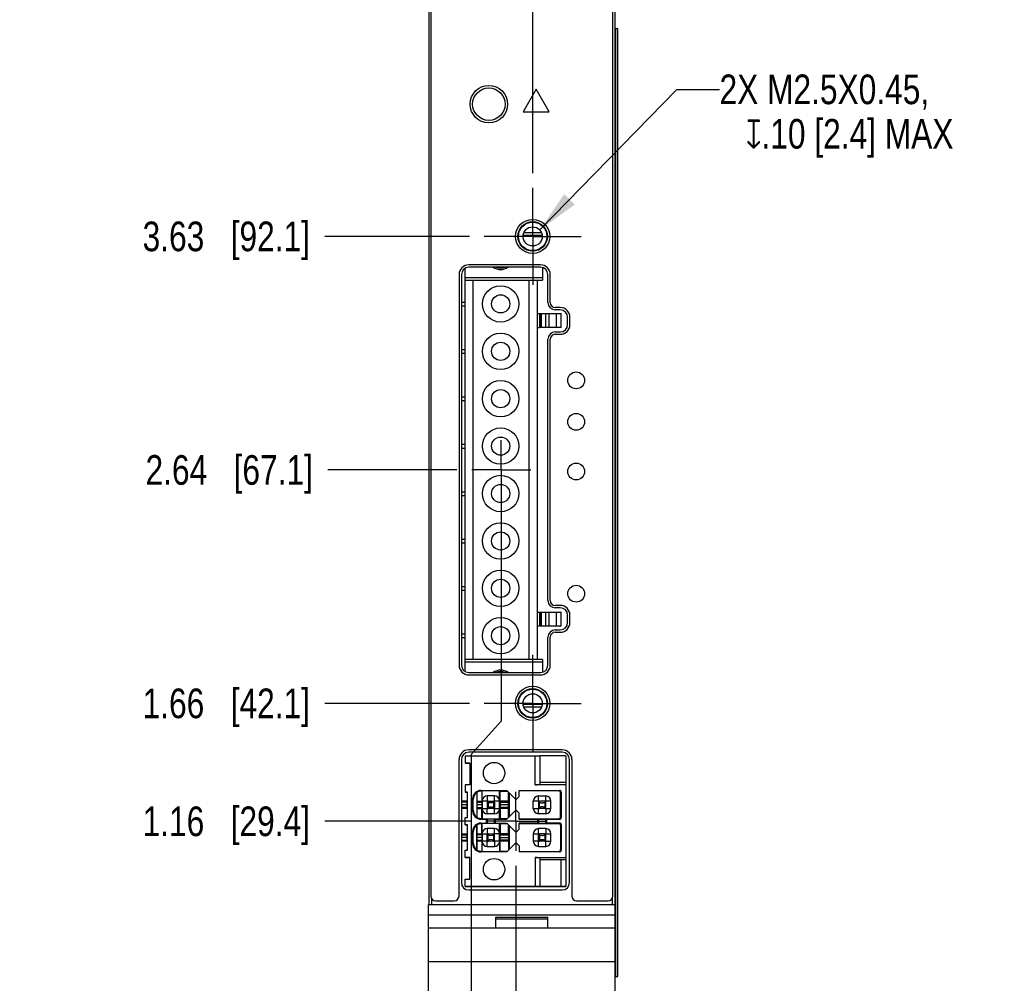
# Model space of a CAD drawing. Header units: inches. Extents: x 0.2 to 16.8, y 0.2 to 10.8.
# Tile 3 of 13: x 3.4 to 7.5, y 4.3 to 8.4. Entities that reach past the tile are written whole.
import ezdxf

# ---------------------------------------------------------------- set-up
doc = ezdxf.new("R2010")
doc.units = ezdxf.units.IN
doc.header["$LTSCALE"] = 0.935
doc.header["$MEASUREMENT"] = 0
doc.linetypes.add('CENTER', pattern=[0.6, 0.375, -0.075, 0.075, -0.075])
doc.layers.get('0').update_dxf_attribs({"linetype": 'CONTINUOUS'})
for name, color, linetype in [('02___PRT_ALL_AXES', 7, 'CONTINUOUS'), ('DEFAULT_1', 7, 'CENTER'), ('DETAIL', 7, 'CONTINUOUS'), ('DIMENSIONS', 7, 'CONTINUOUS')]:
    doc.layers.add(name, color=color, linetype=linetype)
doc.styles.get("Standard").update_dxf_attribs({"font": 'txt', "width": 0.8})
doc.dimstyles.new('DIMSTYLE_1', dxfattribs={"dimtxt": 0.125, "dimasz": 0.18, "dimexe": 0.125, "dimexo": 0.0625, "dimgap": 0.09, "dimtad": 0, "dimtih": 1, "dimtoh": 1, "dimzin": 4, "dimdsep": 46, "dimtxsty": 'STANDARD', "dimblk": '_FILLED', "dimblk1": '_FILLED', "dimblk2": '_FILLED', "dimcen": 0.09, "dimadec": 0, "dimazin": 0, "dimtp": 0.001, "dimtm": 0.001, "dimtfac": 1, "dimtofl": 0, "dimtmove": 0, "dimatfit": 3, "dimldrblk": '_FILLED', "dimfxl": 1, "dimtolj": 1, "dimtzin": 4, "dimarcsym": 0})
doc.dimstyles.get("Standard").update_dxf_attribs({"dimtxt": 0.125, "dimasz": 0.18, "dimexe": 0.125, "dimexo": 0.0625, "dimgap": 0.09, "dimtad": 0, "dimtih": 1, "dimtoh": 1, "dimdec": 3, "dimzin": 4, "dimdsep": 46, "dimtxsty": 'STANDARD', "dimblk": '_FILLED', "dimblk1": '_FILLED', "dimblk2": '_FILLED', "dimcen": 0.09, "dimadec": 0, "dimazin": 0, "dimtol": 1, "dimtp": 0.01, "dimtm": 0.01, "dimtfac": 1, "dimtdec": 3, "dimtofl": 0, "dimtmove": 0, "dimatfit": 3, "dimldrblk": '_FILLED', "dimfxl": 1, "dimtolj": 1, "dimtzin": 4, "dimarcsym": 0})

# ---------------------------------------------------------------- blocks, each defined once
blk = doc.blocks.new('*D4')
at = {"layer": 'DIMENSIONS', "color": 2, "linetype": 'CONTINUOUS'}
blk.add_line((5.2825, 4.9767), (4.6642, 4.9767), dxfattribs=at)
at = {"layer": 'DIMENSIONS', "color": 2, "linetype": 'CONTINUOUS', "insert": (4.6017, 5.0392), "char_height": 0.125, "width": 1.125, "attachment_point": 3, "line_spacing_factor": 0.9}
blk.add_mtext('1.16{\\Ftxt.shx;\\W1.000000;\\H0.125000; }[29.4]', dxfattribs=at)
blk = doc.blocks.new('_FILLED')
at = {"color": 0, "linetype": 'BYBLOCK'}
blk.add_solid([(0, 0), (-1, 0.174), (-1, -0.174)], dxfattribs=at)
blk = doc.blocks.new('*D6')
at = {"layer": 'DIMENSIONS', "color": 2, "linetype": 'CONTINUOUS'}
blk.add_line((5.2745, 5.4743), (4.6642, 5.4743), dxfattribs=at)
at = {"layer": 'DIMENSIONS', "color": 2, "linetype": 'CONTINUOUS', "insert": (4.6017, 5.5368), "char_height": 0.125, "width": 1.125, "attachment_point": 3, "line_spacing_factor": 0.9}
blk.add_mtext('1.66{\\Ftxt.shx;\\W1.000000;\\H0.125000; }[42.1]', dxfattribs=at)
blk = doc.blocks.new('*D7')
at = {"layer": 'DIMENSIONS', "color": 2, "linetype": 'CONTINUOUS'}
blk.add_line((5.2745, 7.4443), (4.6642, 7.4443), dxfattribs=at)
at = {"layer": 'DIMENSIONS', "color": 2, "linetype": 'CONTINUOUS', "insert": (4.6017, 7.5068), "char_height": 0.125, "width": 1.125, "attachment_point": 3, "line_spacing_factor": 0.9}
blk.add_mtext('3.63{\\Ftxt.shx;\\W1.000000;\\H0.125000; }[92.1]', dxfattribs=at)
blk = doc.blocks.new('*D8')
at = {"layer": 'DIMENSIONS', "color": 2, "linetype": 'CONTINUOUS'}
blk.add_line((5.0887, 8.6393), (4.6642, 8.6393), dxfattribs=at)
at = {"layer": 'DIMENSIONS', "color": 2, "linetype": 'CONTINUOUS', "insert": (4.6017, 8.7018), "char_height": 0.125, "width": 1.225, "attachment_point": 3, "line_spacing_factor": 0.9}
blk.add_mtext('4.82{\\Ftxt.shx;\\W1.000000;\\H0.125000; }[122.5]', dxfattribs=at)
blk = doc.blocks.new('*D9')
at = {"layer": 'DIMENSIONS', "color": 2, "linetype": 'CONTINUOUS'}
for p, q in [((4.7584, 8.8831), (4.6642, 8.8831)), ((4.9031, 8.7613), (4.7584, 8.8831)), ((5.0522, 8.7613), (4.9031, 8.7613))]:
    blk.add_line(p, q, dxfattribs=at)
at = {"layer": 'DIMENSIONS', "color": 2, "linetype": 'CONTINUOUS', "insert": (4.6017, 8.9456), "char_height": 0.125, "width": 1.225, "attachment_point": 3, "line_spacing_factor": 0.9}
blk.add_mtext('4.94{\\Ftxt.shx;\\W1.000000;\\H0.125000; }[125.6]', dxfattribs=at)
blk = doc.blocks.new('*D10')
at = {"layer": 'DIMENSIONS', "color": 2, "linetype": 'CONTINUOUS'}
blk.add_line((5.2218, 6.459), (4.6765, 6.459), dxfattribs=at)
at = {"layer": 'DIMENSIONS', "color": 2, "linetype": 'CONTINUOUS', "insert": (4.614, 6.5215), "char_height": 0.125, "width": 1.125, "attachment_point": 3, "line_spacing_factor": 0.9}
blk.add_mtext('2.64{\\Ftxt.shx;\\W1.000000;\\H0.125000; }[67.1]', dxfattribs=at)
blk = doc.blocks.new('*D14')
at = {"layer": 'DIMENSIONS', "color": 2, "linetype": 'CONTINUOUS'}
blk.add_line((5.5416, 7.7113), (5.5416, 9.1988), dxfattribs=at)
at = {"layer": 'DIMENSIONS', "color": 2, "linetype": 'CONTINUOUS', "insert": (5.4791, 9.2613), "char_height": 0.125, "width": 1.225, "attachment_point": 1, "rotation": 90, "line_spacing_factor": 0.9}
blk.add_mtext('2X .15{\\Ftxt.shx;\\W1.000000;\\H0.125000; }[3.7]', dxfattribs=at)
blk = doc.blocks.new('*D15')
at = {"layer": 'DIMENSIONS', "color": 2, "linetype": 'CONTINUOUS'}
for p, q in [((5.4093, 6.3965), (5.4093, 5.3991)), ((5.4093, 5.3991), (5.2827, 5.2582)), ((5.2827, 5.2582), (5.2827, 3.1859))]:
    blk.add_line(p, q, dxfattribs=at)
at = {"layer": 'DIMENSIONS', "color": 2, "linetype": 'CONTINUOUS', "insert": (5.2202, 3.1234), "char_height": 0.125, "width": 0.925, "attachment_point": 3, "rotation": 90, "line_spacing_factor": 0.9}
blk.add_mtext('.01{\\Ftxt.shx;\\W1.000000;\\H0.125000; }[0.4]', dxfattribs=at)
blk = doc.blocks.new('*D16')
at = {"layer": 'DIMENSIONS', "color": 2, "linetype": 'CONTINUOUS'}
blk.add_line((5.47, 4.7892), (5.47, 3.1859), dxfattribs=at)
at = {"layer": 'DIMENSIONS', "color": 2, "linetype": 'CONTINUOUS', "insert": (5.4075, 3.1234), "char_height": 0.125, "width": 1.225, "attachment_point": 3, "rotation": 90, "line_spacing_factor": 0.9}
blk.add_mtext('2X .08{\\Ftxt.shx;\\W1.000000;\\H0.125000; }[1.9]', dxfattribs=at)

msp = doc.modelspace()

# ---------------------------------------------------------------- linework, layer by layer
at = {"color": 7, "linetype": 'CONTINUOUS'}
for p, q in [((5.1027, 8.7613), (5.1027, 4.6254)), ((5.1117, 8.7311), (5.1117, 4.6611)), ((5.8797, 4.6611), (5.8797, 8.7311)), ((5.8887, 8.7613), (5.8887, 4.6254)), ((5.8887, 8.3213), (5.9004, 8.3213)), ((5.9004, 4.3213), (5.9004, 8.3213)), ((5.5567, 8.0653), (5.5017, 7.9701)), ((5.6117, 7.9701), (5.5567, 8.0653)), ((5.5017, 7.9701), (5.6117, 7.9701)), ((5.5789, 7.4595), (5.5043, 7.4595)), ((5.5748, 7.3143), (5.272, 7.3143)), ((5.241, 7.2833), (5.241, 5.6353)), ((5.2567, 5.6087), (5.2567, 7.3098)), ((5.5834, 7.3129), (5.5834, 7.2595)), ((5.6058, 7.1653), (5.6058, 7.2833)), ((5.2567, 7.2595), (5.2911, 7.2595)), ((5.2911, 5.6596), (5.2911, 7.2596)), ((5.2911, 7.2596), (5.5273, 7.2596)), ((5.5273, 5.6596), (5.5273, 7.2596)), ((5.5273, 7.2595), (5.5834, 7.2595)), ((5.5618, 5.6595), (5.5618, 7.2595)), ((5.241, 7.1673), (5.2567, 7.1673)), ((5.241, 7.1516), (5.2567, 7.1516)), ((5.5618, 7.1185), (5.573, 7.1185)), ((5.573, 7.1186), (5.573, 7.0595)), ((5.573, 7.1186), (5.5975, 7.1186)), ((5.5742, 7.0595), (5.5742, 7.1186)), ((5.5975, 7.1186), (5.6418, 7.1186)), ((5.6579, 7.1343), (5.6368, 7.1343)), ((5.6418, 7.1186), (5.6614, 7.1185)), ((5.6607, 7.1185), (5.6607, 7.0595)), ((5.6614, 7.0595), (5.6614, 7.1185)), ((5.6889, 7.0723), (5.6889, 7.1033)), ((5.5618, 7.0595), (5.57, 7.0595)), ((5.5927, 7.0595), (5.573, 7.0595)), ((5.6418, 7.0595), (5.5927, 7.0595)), ((5.6368, 7.0413), (5.6579, 7.0413)), ((5.6614, 7.0595), (5.6418, 7.0595)), ((5.6058, 5.9083), (5.6058, 7.0103)), ((5.241, 6.9673), (5.2567, 6.9673)), ((5.241, 6.9516), (5.2567, 6.9516)), ((5.241, 6.7673), (5.2567, 6.7673)), ((5.241, 6.7516), (5.2567, 6.7516)), ((5.241, 6.5673), (5.2567, 6.5673)), ((5.241, 6.5516), (5.2567, 6.5516)), ((5.241, 6.3673), (5.2567, 6.3673)), ((5.241, 6.3516), (5.2567, 6.3516)), ((5.241, 6.1673), (5.2567, 6.1673)), ((5.241, 6.1516), (5.2567, 6.1516)), ((5.241, 5.9673), (5.2567, 5.9673)), ((5.241, 5.9516), (5.2567, 5.9516)), ((5.5618, 5.8595), (5.573, 5.8595)), ((5.573, 5.8595), (5.5975, 5.8595)), ((5.573, 5.8005), (5.573, 5.8595)), ((5.5742, 5.8005), (5.5742, 5.8595)), ((5.5975, 5.8595), (5.6418, 5.8595)), ((5.6579, 5.8773), (5.6368, 5.8773)), ((5.6418, 5.8595), (5.6614, 5.8595)), ((5.6607, 5.8595), (5.6607, 5.8004)), ((5.6614, 5.8004), (5.6614, 5.8595)), ((5.6889, 5.8153), (5.6889, 5.8463)), ((5.57, 5.8004), (5.5618, 5.8004)), ((5.5927, 5.8005), (5.573, 5.8005)), ((5.6418, 5.8005), (5.5927, 5.8005)), ((5.6368, 5.7843), (5.6579, 5.7843)), ((5.6614, 5.8004), (5.6418, 5.8005)), ((5.241, 5.7673), (5.2567, 5.7673)), ((5.241, 5.7516), (5.2567, 5.7516)), ((5.6058, 5.6353), (5.6058, 5.7533)), ((5.2911, 5.6595), (5.2567, 5.6595)), ((5.5273, 5.6596), (5.2911, 5.6596)), ((5.5834, 5.6595), (5.5273, 5.6595)), ((5.5834, 5.6595), (5.5834, 5.6056)), ((5.272, 5.6043), (5.5748, 5.6043)), ((5.5041, 5.4595), (5.579, 5.4595)), ((5.2307, 4.6611), (5.2307, 5.237)), ((5.2407, 5.237), (5.2407, 4.718)), ((5.2567, 5.253), (5.5716, 5.253)), ((5.2567, 5.253), (5.2567, 5.2215)), ((5.6662, 5.268), (5.2717, 5.268)), ((5.6819, 5.253), (5.5716, 5.253)), ((5.5716, 5.253), (5.5716, 5.1327)), ((5.6819, 5.253), (5.6819, 4.7018)), ((5.6972, 4.718), (5.6972, 5.237)), ((5.7072, 5.237), (5.7072, 4.6611)), ((5.2567, 5.2215), (5.2764, 5.2215)), ((5.2764, 5.2214), (5.2567, 5.2214)), ((5.2764, 5.2215), (5.2764, 5.131)), ((5.2764, 5.131), (5.2567, 5.131)), ((5.2567, 5.131), (5.2567, 5.0995)), ((5.6819, 5.131), (5.5519, 5.131)), ((5.6819, 5.1406), (5.5716, 5.1406)), ((5.2567, 5.0995), (5.2665, 5.0995)), ((5.2665, 5.0993), (5.2567, 5.0993)), ((5.2665, 4.9932), (5.2665, 5.0995)), ((5.2882, 5.0719), (5.2882, 5.0207)), ((5.3053, 5.0981), (5.3053, 4.9944)), ((5.3053, 5.0981), (5.3059, 5.098)), ((5.3059, 5.098), (5.3059, 5.062)), ((5.3236, 5.1073), (5.4319, 5.1073)), ((5.3275, 5.1045), (5.3263, 5.1045)), ((5.3281, 5.1048), (5.3275, 5.1045)), ((5.3275, 5.1045), (5.3275, 5.062)), ((5.4019, 5.1048), (5.3281, 5.1048)), ((5.3281, 5.0664), (5.3281, 5.1048)), ((5.3807, 5.0836), (5.3492, 5.0836)), ((5.4019, 5.1048), (5.4043, 5.1035)), ((5.4019, 5.0662), (5.4019, 5.1048)), ((5.4043, 5.1035), (5.4356, 5.1035)), ((5.4043, 5.0619), (5.4043, 5.1035)), ((5.4319, 5.1073), (5.4685, 5.0708)), ((5.4356, 5.1035), (5.4319, 5.1073)), ((5.4397, 5.0993), (5.4356, 5.1035)), ((5.4397, 5.0993), (5.4422, 5.0969)), ((5.4397, 5.0619), (5.4397, 5.0993)), ((5.4685, 5.0707), (5.4422, 5.0969)), ((5.4422, 5.0969), (5.4422, 4.9955)), ((5.474, 5.0708), (5.485, 5.0818)), ((5.485, 5.1073), (5.6543, 5.1073)), ((5.485, 5.0818), (5.485, 5.1073)), ((5.6518, 5.1048), (5.485, 5.1048)), ((5.5657, 5.0836), (5.5972, 5.0836)), ((5.6518, 5.1048), (5.6543, 5.1073)), ((5.6597, 4.9956), (5.6597, 5.0969)), ((5.6622, 5.0995), (5.6622, 4.9932)), ((5.2645, 5.062), (5.2407, 5.062)), ((5.2645, 5.0305), (5.2407, 5.0305)), ((5.2665, 5.063), (5.2645, 5.0625)), ((5.2645, 5.03), (5.2645, 5.0625)), ((5.2645, 5.03), (5.2665, 5.0295)), ((5.2645, 5.03), (5.2665, 5.0295)), ((5.2906, 5.0231), (5.2906, 5.0694)), ((5.3057, 5.062), (5.3056, 5.058)), ((5.3056, 5.058), (5.3056, 5.0344)), ((5.3056, 5.0344), (5.3057, 5.0305)), ((5.3057, 5.062), (5.3277, 5.062)), ((5.3057, 5.0305), (5.3277, 5.0305)), ((5.3059, 5.0305), (5.3059, 4.9945)), ((5.3275, 4.9879), (5.3275, 5.0305)), ((5.3277, 5.062), (5.3278, 5.058)), ((5.3277, 5.0305), (5.3278, 5.0344)), ((5.3278, 5.0344), (5.3278, 5.058)), ((5.3281, 5.062), (5.3281, 5.0305)), ((5.3503, 5.0608), (5.3492, 5.062)), ((5.3492, 5.0581), (5.3492, 5.0345)), ((5.3492, 5.0305), (5.3503, 5.0316)), ((5.3535, 5.0575), (5.3502, 5.0608)), ((5.3502, 5.0318), (5.3535, 5.0351)), ((5.3531, 5.062), (5.3767, 5.062)), ((5.3767, 5.0305), (5.3531, 5.0305)), ((5.3531, 5.0305), (5.3531, 5.0305)), ((5.3796, 5.0608), (5.3763, 5.0575)), ((5.3763, 5.0351), (5.3796, 5.0318)), ((5.3767, 5.0305), (5.3767, 5.0305)), ((5.3807, 5.062), (5.3795, 5.0608)), ((5.3795, 5.0316), (5.3807, 5.0305)), ((5.3807, 5.0581), (5.3807, 5.0345)), ((5.4019, 5.0305), (5.4019, 5.062)), ((5.4039, 5.0619), (5.4038, 5.058)), ((5.4038, 5.058), (5.4038, 5.0344)), ((5.4038, 5.0344), (5.4039, 5.0304)), ((5.4402, 5.0619), (5.4039, 5.0619)), ((5.4402, 5.0304), (5.4039, 5.0304)), ((5.4043, 5.0304), (5.4043, 4.9889)), ((5.4397, 4.9932), (5.4397, 5.0304)), ((5.4402, 5.058), (5.4402, 5.0619)), ((5.4402, 5.0344), (5.4402, 5.058)), ((5.4402, 5.0304), (5.4402, 5.0344)), ((5.5441, 5.0305), (5.5441, 5.062)), ((5.5669, 5.0608), (5.5657, 5.062)), ((5.5657, 5.0581), (5.5657, 5.0345)), ((5.5657, 5.0305), (5.5669, 5.0316)), ((5.5701, 5.0575), (5.5668, 5.0608)), ((5.5668, 5.0318), (5.5701, 5.0351)), ((5.5933, 5.062), (5.5697, 5.062)), ((5.5933, 5.0305), (5.5697, 5.0305)), ((5.5697, 5.0305), (5.5697, 5.0305)), ((5.5962, 5.0608), (5.5929, 5.0575)), ((5.5929, 5.0351), (5.5962, 5.0318)), ((5.5933, 5.0305), (5.5933, 5.0305)), ((5.5972, 5.062), (5.5961, 5.0608)), ((5.5961, 5.0316), (5.5972, 5.0305)), ((5.5972, 5.0345), (5.5972, 5.0581)), ((5.6188, 5.0305), (5.6188, 5.062)), ((5.2567, 4.9932), (5.2665, 4.9932)), ((5.2567, 4.9617), (5.2567, 4.9932)), ((5.3059, 4.9945), (5.3053, 4.9944)), ((5.3263, 4.9879), (5.3275, 4.9879)), ((5.3275, 4.9879), (5.3281, 4.9877)), ((5.3281, 5.0261), (5.3281, 4.9877)), ((5.3281, 4.9877), (5.4019, 4.9877)), ((5.3807, 5.0089), (5.3492, 5.0089)), ((5.4019, 4.9877), (5.4019, 5.0263)), ((5.4043, 4.9889), (5.4019, 4.9877)), ((5.4043, 4.9889), (5.4354, 4.9889)), ((5.4685, 5.0219), (5.4319, 4.9853)), ((5.485, 5.0109), (5.474, 5.0219)), ((5.485, 4.9853), (5.485, 5.0109)), ((5.485, 4.9877), (5.6518, 4.9877)), ((5.5972, 5.0089), (5.5657, 5.0089)), ((5.2665, 4.9617), (5.2567, 4.9617)), ((5.2567, 4.9615), (5.2665, 4.9615)), ((5.2665, 4.8554), (5.2665, 4.9617)), ((5.3053, 4.8566), (5.3053, 4.9603)), ((5.3053, 4.9603), (5.3059, 4.9602)), ((5.3059, 4.9602), (5.3059, 4.9242)), ((5.3236, 4.9853), (5.3453, 4.9853)), ((5.3236, 4.9695), (5.3453, 4.9695)), ((5.3275, 4.9667), (5.3263, 4.9667)), ((5.3281, 4.967), (5.3275, 4.9667)), ((5.3275, 4.9242), (5.3275, 4.9667)), ((5.4019, 4.967), (5.3281, 4.967)), ((5.3281, 4.9286), (5.3281, 4.967)), ((5.3512, 4.9862), (5.3453, 4.9853)), ((5.3453, 4.9853), (5.3453, 4.9695)), ((5.3453, 4.9695), (5.3512, 4.9685)), ((5.3807, 4.9458), (5.3492, 4.9458)), ((5.3846, 4.9853), (5.3787, 4.9862)), ((5.3787, 4.9685), (5.3846, 4.9695)), ((5.3846, 4.9853), (5.4319, 4.9853)), ((5.3846, 4.9695), (5.3846, 4.9853)), ((5.3846, 4.9695), (5.4319, 4.9695)), ((5.4043, 4.9657), (5.4019, 4.967)), ((5.4019, 4.9284), (5.4019, 4.967)), ((5.4356, 4.9657), (5.4043, 4.9657)), ((5.4043, 4.9657), (5.4043, 4.9241)), ((5.4319, 4.9695), (5.4685, 4.933)), ((5.4319, 4.9695), (5.4356, 4.9657)), ((5.4397, 4.9615), (5.4356, 4.9657)), ((5.4397, 4.9615), (5.4422, 4.9591)), ((5.4397, 4.9241), (5.4397, 4.9615)), ((5.4685, 4.9329), (5.4422, 4.9591)), ((5.4422, 4.9591), (5.4422, 4.8577)), ((5.485, 4.9853), (5.5618, 4.9853)), ((5.5618, 4.9695), (5.485, 4.9695)), ((5.485, 4.944), (5.485, 4.9695)), ((5.485, 4.967), (5.6518, 4.967)), ((5.5677, 4.9862), (5.5618, 4.9853)), ((5.5618, 4.9853), (5.5618, 4.9695)), ((5.5618, 4.9695), (5.5677, 4.9685)), ((5.5972, 4.9458), (5.5657, 4.9458)), ((5.5952, 4.9862), (5.6012, 4.9853)), ((5.5952, 4.9685), (5.6012, 4.9695)), ((5.6012, 4.9853), (5.6543, 4.9853)), ((5.6012, 4.9695), (5.6012, 4.9853)), ((5.6543, 4.9695), (5.6012, 4.9695)), ((5.6597, 4.9591), (5.6597, 4.8578)), ((5.6622, 4.9617), (5.6622, 4.8554)), ((5.2407, 4.9242), (5.2645, 4.9242)), ((5.2665, 4.9252), (5.2645, 4.9247)), ((5.2645, 4.8922), (5.2645, 4.9247)), ((5.2882, 4.9341), (5.2882, 4.8829)), ((5.2906, 4.8853), (5.2906, 4.9316)), ((5.3056, 4.9202), (5.3057, 4.9242)), ((5.3056, 4.9202), (5.3056, 4.8966)), ((5.3057, 4.9242), (5.3277, 4.9242)), ((5.3277, 4.9242), (5.3278, 4.9202)), ((5.3278, 4.9202), (5.3278, 4.8966)), ((5.3281, 4.8927), (5.3281, 4.9242)), ((5.3492, 4.9242), (5.3503, 4.923)), ((5.3492, 4.8967), (5.3492, 4.9203)), ((5.3535, 4.9197), (5.3502, 4.923)), ((5.3531, 4.9242), (5.3767, 4.9242)), ((5.3796, 4.923), (5.3763, 4.9197)), ((5.3807, 4.9242), (5.3795, 4.923)), ((5.3807, 4.8967), (5.3807, 4.9203)), ((5.4019, 4.8927), (5.4019, 4.9242)), ((5.4039, 4.9241), (5.4038, 4.9202)), ((5.4038, 4.8966), (5.4038, 4.9202)), ((5.4402, 4.9241), (5.4039, 4.9241)), ((5.4402, 4.9202), (5.4402, 4.9241)), ((5.4402, 4.9202), (5.4402, 4.8966)), ((5.474, 4.933), (5.485, 4.944)), ((5.5441, 4.9242), (5.5441, 4.8927)), ((5.5669, 4.923), (5.5657, 4.9242)), ((5.5657, 4.8967), (5.5657, 4.9203)), ((5.5668, 4.923), (5.5701, 4.9197)), ((5.5933, 4.9242), (5.5697, 4.9242)), ((5.5962, 4.923), (5.5929, 4.9197)), ((5.5972, 4.9242), (5.5961, 4.923)), ((5.5972, 4.8967), (5.5972, 4.9203)), ((5.6188, 4.8927), (5.6188, 4.9242)), ((5.2645, 4.8927), (5.2407, 4.8927)), ((5.2645, 4.8922), (5.2665, 4.8917)), ((5.2665, 4.8917), (5.2645, 4.8922)), ((5.3056, 4.8966), (5.3057, 4.8927)), ((5.3277, 4.8927), (5.3057, 4.8927)), ((5.3059, 4.8927), (5.3059, 4.8567)), ((5.3275, 4.8927), (5.3275, 4.8502)), ((5.3278, 4.8966), (5.3277, 4.8927)), ((5.3281, 4.8499), (5.3281, 4.8883)), ((5.3503, 4.8939), (5.3492, 4.8927)), ((5.3492, 4.8711), (5.3807, 4.8711)), ((5.3502, 4.894), (5.3535, 4.8973)), ((5.3767, 4.8927), (5.3531, 4.8927)), ((5.3531, 4.8927), (5.3531, 4.8927)), ((5.3763, 4.8973), (5.3796, 4.894)), ((5.3767, 4.8927), (5.3767, 4.8927)), ((5.3795, 4.8939), (5.3807, 4.8927)), ((5.4019, 4.8885), (5.4019, 4.8499)), ((5.4039, 4.8927), (5.4038, 4.8966)), ((5.4402, 4.8927), (5.4039, 4.8927)), ((5.4043, 4.8511), (5.4043, 4.8926)), ((5.4685, 4.8841), (5.4319, 4.8475)), ((5.4397, 4.8926), (5.4397, 4.8554)), ((5.4402, 4.8966), (5.4402, 4.8927)), ((5.485, 4.8731), (5.474, 4.8841)), ((5.485, 4.8731), (5.485, 4.8475)), ((5.5669, 4.8939), (5.5657, 4.8927)), ((5.5657, 4.8711), (5.5972, 4.8711)), ((5.5701, 4.8973), (5.5668, 4.894)), ((5.5933, 4.8927), (5.5697, 4.8927)), ((5.5697, 4.8927), (5.5697, 4.8927)), ((5.5929, 4.8973), (5.5962, 4.894)), ((5.5933, 4.8927), (5.5933, 4.8927)), ((5.5972, 4.8927), (5.5961, 4.8939)), ((5.2567, 4.8554), (5.2665, 4.8554)), ((5.2567, 4.8239), (5.2567, 4.8554)), ((5.2764, 4.8239), (5.2567, 4.8239)), ((5.2567, 4.8237), (5.2764, 4.8237)), ((5.2764, 4.7333), (5.2764, 4.8239)), ((5.3059, 4.8567), (5.3053, 4.8566)), ((5.4319, 4.8475), (5.3236, 4.8475)), ((5.3263, 4.8502), (5.3275, 4.8502)), ((5.3275, 4.8502), (5.3281, 4.8499)), ((5.3281, 4.8499), (5.4019, 4.8499)), ((5.4019, 4.8499), (5.4043, 4.8511)), ((5.4043, 4.8511), (5.4354, 4.8511)), ((5.485, 4.8499), (5.6518, 4.8499)), ((5.6543, 4.8475), (5.485, 4.8475)), ((5.5519, 4.8239), (5.6819, 4.8239)), ((5.5716, 4.8221), (5.5716, 4.7018)), ((5.6622, 4.8142), (5.5716, 4.8142)), ((5.2567, 4.7333), (5.2764, 4.7333)), ((5.2567, 4.7018), (5.2567, 4.7333)), ((5.5716, 4.7018), (5.2567, 4.7018)), ((5.2567, 4.7017), (5.2764, 4.7017)), ((5.2764, 4.7017), (5.3945, 4.7017)), ((5.2847, 4.7017), (5.2892, 4.7017)), ((5.3817, 4.7017), (5.3862, 4.7017)), ((5.3945, 4.7017), (5.6819, 4.7017)), ((5.6819, 4.7018), (5.5716, 4.7018)), ((5.2717, 4.687), (5.6662, 4.687)), ((5.1017, 4.6254), (5.8897, 4.6254)), ((5.1017, 3.6234), (5.1017, 4.6254)), ((5.1317, 4.6411), (5.2107, 4.6411)), ((5.7272, 4.6411), (5.8597, 4.6411)), ((5.8897, 3.6234), (5.8897, 4.6254)), ((5.1017, 4.5824), (5.8897, 4.5824)), ((5.3857, 4.5724), (5.6057, 4.5724)), ((5.3857, 4.5254), (5.3857, 4.5724)), ((5.6057, 4.5254), (5.6057, 4.5724)), ((5.3857, 4.5654), (5.6057, 4.5654)), ((5.8897, 4.5254), (5.1017, 4.5254)), ((5.1017, 4.3854), (5.8897, 4.3854)), ((5.8897, 4.3213), (5.9004, 4.3213))]:
    msp.add_line(p, q, dxfattribs=at)
at = {"color": 9, "linetype": 'CONTINUOUS'}
for p, q in [((5.8916, 4.3213), (5.8916, 8.3213)), ((5.9002, 4.3213), (5.9002, 8.3213)), ((5.5017, 7.4496), (5.5814, 7.4496)), ((5.5834, 7.2693), (5.2567, 7.2693)), ((5.57, 7.1185), (5.57, 7.0595)), ((5.578, 7.1186), (5.578, 7.0595)), ((5.5975, 7.0595), (5.5975, 7.1186)), ((5.6103, 7.1186), (5.6103, 7.0595)), ((5.6418, 7.0595), (5.6418, 7.1186)), ((5.57, 5.8595), (5.57, 5.8004)), ((5.578, 5.8595), (5.578, 5.8005)), ((5.5975, 5.8005), (5.5975, 5.8595)), ((5.6103, 5.8595), (5.6103, 5.8005)), ((5.6418, 5.8005), (5.6418, 5.8595)), ((5.2567, 5.6496), (5.5834, 5.6496)), ((5.5815, 5.4693), (5.5016, 5.4693)), ((5.5519, 5.131), (5.5519, 5.253)), ((5.2906, 5.0694), (5.2882, 5.0719)), ((5.3236, 5.1073), (5.3263, 5.1045)), ((5.3492, 5.0836), (5.3492, 5.062)), ((5.3807, 5.062), (5.3807, 5.0836)), ((5.5657, 5.062), (5.5657, 5.0836)), ((5.5972, 5.062), (5.5972, 5.0836)), ((5.6622, 5.0995), (5.6597, 5.0969)), ((5.2665, 5.058), (5.2407, 5.058)), ((5.2645, 5.0462), (5.2407, 5.0462)), ((5.2665, 5.0344), (5.2407, 5.0344)), ((5.3056, 5.058), (5.3278, 5.058)), ((5.3278, 5.0462), (5.3056, 5.0462)), ((5.3056, 5.0344), (5.3278, 5.0344)), ((5.3492, 5.062), (5.3281, 5.062)), ((5.3281, 5.0305), (5.3492, 5.0305)), ((5.3492, 5.0089), (5.3492, 5.0305)), ((5.3535, 5.0575), (5.3535, 5.0351)), ((5.3763, 5.0575), (5.3763, 5.0351)), ((5.4019, 5.062), (5.3807, 5.062)), ((5.3807, 5.0305), (5.4019, 5.0305)), ((5.3807, 5.0089), (5.3807, 5.0305)), ((5.4038, 5.058), (5.4402, 5.058)), ((5.4402, 5.0462), (5.4038, 5.0462)), ((5.4402, 5.0344), (5.4038, 5.0344)), ((5.5657, 5.062), (5.5441, 5.062)), ((5.5441, 5.0305), (5.5657, 5.0305)), ((5.5657, 5.0089), (5.5657, 5.0305)), ((5.5701, 5.0351), (5.5701, 5.0575)), ((5.5929, 5.0575), (5.5929, 5.0351)), ((5.6188, 5.062), (5.5972, 5.062)), ((5.5972, 5.0305), (5.6188, 5.0305)), ((5.5972, 5.0305), (5.5972, 5.0089)), ((5.2882, 5.0207), (5.2906, 5.0231)), ((5.3263, 4.9879), (5.3236, 4.9853)), ((5.6543, 4.9853), (5.6518, 4.9877)), ((5.6597, 4.9956), (5.6622, 4.9932)), ((5.3236, 4.9695), (5.3263, 4.9667)), ((5.3492, 4.9458), (5.3492, 4.9242)), ((5.3512, 4.9685), (5.3512, 4.9862)), ((5.3787, 4.9862), (5.3787, 4.9685)), ((5.3807, 4.9242), (5.3807, 4.9458)), ((5.5657, 4.9242), (5.5657, 4.9458)), ((5.5677, 4.9685), (5.5677, 4.9862)), ((5.5952, 4.9862), (5.5952, 4.9685)), ((5.5972, 4.9458), (5.5972, 4.9242)), ((5.6518, 4.967), (5.6543, 4.9695)), ((5.6622, 4.9617), (5.6597, 4.9591)), ((5.2407, 4.9202), (5.2665, 4.9202)), ((5.2645, 4.9084), (5.2407, 4.9084)), ((5.2906, 4.9316), (5.2882, 4.9341)), ((5.3278, 4.9202), (5.3056, 4.9202)), ((5.3278, 4.9084), (5.3056, 4.9084)), ((5.3281, 4.9242), (5.3492, 4.9242)), ((5.3535, 4.8973), (5.3535, 4.9197)), ((5.3763, 4.9197), (5.3763, 4.8973)), ((5.4019, 4.9242), (5.3807, 4.9242)), ((5.4038, 4.9202), (5.4402, 4.9202)), ((5.4038, 4.9084), (5.4402, 4.9084)), ((5.5441, 4.9242), (5.5657, 4.9242)), ((5.5701, 4.9197), (5.5701, 4.8973)), ((5.5929, 4.9197), (5.5929, 4.8973)), ((5.5972, 4.9242), (5.6188, 4.9242)), ((5.2407, 4.8966), (5.2665, 4.8966)), ((5.2882, 4.8829), (5.2906, 4.8853)), ((5.3056, 4.8966), (5.3278, 4.8966)), ((5.3492, 4.8927), (5.3281, 4.8927)), ((5.3492, 4.8711), (5.3492, 4.8927)), ((5.4019, 4.8927), (5.3807, 4.8927)), ((5.3807, 4.8927), (5.3807, 4.8711)), ((5.4402, 4.8966), (5.4038, 4.8966)), ((5.5657, 4.8927), (5.5441, 4.8927)), ((5.5657, 4.8711), (5.5657, 4.8927)), ((5.5972, 4.8927), (5.6188, 4.8927)), ((5.5972, 4.8711), (5.5972, 4.8927)), ((5.3263, 4.8502), (5.3236, 4.8475)), ((5.5519, 4.8239), (5.5519, 4.7018)), ((5.6543, 4.8475), (5.6518, 4.8499)), ((5.6597, 4.8578), (5.6622, 4.8554)), ((5.6622, 4.7018), (5.6622, 4.8142)), ((5.1147, 4.6512), (5.1147, 4.6254)), ((5.8767, 4.6512), (5.8767, 4.6254))]:
    msp.add_line(p, q, dxfattribs=at)
at = {"color": 7, "linetype": 'CONTINUOUS'}
for centre, radius in [((5.3567, 8.0021), 0.0685), ((5.5416, 7.4443), 0.0625), ((5.5416, 7.4443), 0.0404), ((5.4063, 7.1596), 0.0768), ((5.4063, 7.1596), 0.0384), ((5.4063, 6.9596), 0.0768), ((5.4063, 6.9596), 0.0384), ((5.4063, 6.7596), 0.0768), ((5.4063, 6.7596), 0.0384), ((5.4063, 6.5596), 0.0768), ((5.4063, 6.5596), 0.0384), ((5.4063, 6.3596), 0.0768), ((5.4063, 6.3596), 0.0384), ((5.4063, 6.1596), 0.0768), ((5.4063, 6.1596), 0.0384), ((5.4063, 5.9596), 0.0768), ((5.4063, 5.9596), 0.0384), ((5.4063, 5.7596), 0.0768), ((5.4063, 5.7596), 0.0384), ((5.5416, 5.4743), 0.0625), ((5.5416, 5.4743), 0.0404), ((5.3787, 5.1802), 0.0453), ((5.3787, 4.7747), 0.0453)]:
    msp.add_circle(centre, radius, dxfattribs=at)
for centre, radius, start, end in [((5.272, 7.2833), 0.031, 90, 180), ((5.4063, 7.3595), 0.0551, 235.7428, 304.3041), ((5.4063, 7.3595), 0.0492, 247.9283, 292.0717), ((5.5748, 7.2833), 0.031, 0, 90), ((5.6368, 7.1653), 0.031, 180, 270), ((5.6579, 7.1033), 0.031, 0, 90), ((5.6579, 7.0723), 0.031, 270, 360), ((5.6368, 7.0103), 0.031, 90, 180), ((5.6368, 5.9083), 0.031, 180, 270), ((5.6579, 5.8463), 0.031, 0, 90), ((5.6368, 5.7533), 0.031, 90, 180), ((5.6579, 5.8153), 0.031, 270, 360), ((5.272, 5.6353), 0.031, 180, 270), ((5.4063, 5.5595), 0.0551, 54.9817, 125.058), ((5.5748, 5.6353), 0.031, 270, 360), ((5.4063, 5.5595), 0.0492, 66.5983, 113.4017), ((5.2717, 5.237), 0.031, 90, 180), ((5.6662, 5.237), 0.031, 0, 90), ((5.3261, 5.0694), 0.0354, 125.8936, 180.0004), ((5.3263, 5.0691), 0.0354, 89.9984, 125.2791), ((5.3492, 5.062), 0.0216, 90, 168.2088), ((5.3807, 5.062), 0.0216, 11.2016, 90), ((5.4712, 5.0735), 0.00394, 225, 315), ((5.5657, 5.062), 0.0216, 90, 180), ((5.5972, 5.062), 0.0216, 0, 90), ((5.6518, 5.0969), 0.00787, 0.0034, 89.9968), ((5.6543, 5.0995), 0.00787, 0.0035, 89.9968), ((4.6402, 5.062), 0.6878, 0.0007, 0.3682), ((4.64, 5.0305), 0.6881, 359.6318, 359.9993), ((5.3531, 5.0581), 0.00394, 90, 180.0063), ((5.3531, 5.0345), 0.00394, 179.9889, 270), ((5.3767, 5.0581), 0.00394, 359.9937, 90), ((5.3767, 5.0345), 0.00394, 270, 0.0111), ((6.0902, 5.062), 0.6883, 179.6503, 179.9994), ((6.0976, 5.0305), 0.6957, 180.0024, 180.3479), ((5.5657, 5.0305), 0.0216, 180, 270), ((5.5697, 5.0581), 0.00394, 90, 179.9889), ((5.5697, 5.0345), 0.00394, 179.9889, 270), ((5.5933, 5.0581), 0.00394, 0.0111, 90), ((5.5933, 5.0345), 0.00394, 270, 0.0111), ((5.5972, 5.0305), 0.0216, 270, 360), ((5.3236, 5.0207), 0.0354, 179.9997, 270.0003), ((5.3261, 5.0231), 0.0354, 179.9996, 234.1067), ((5.3492, 5.0305), 0.0216, 191.7912, 270), ((5.3807, 5.0305), 0.0216, 270, 348.7984), ((5.4712, 5.0191), 0.00394, 45, 135), ((5.6518, 4.9956), 0.00787, 270.0023, 359.9977), ((5.6543, 4.9932), 0.00787, 270.0023, 359.9977), ((5.3236, 4.9341), 0.0354, 90.0002, 179.9998), ((5.3261, 4.9316), 0.0354, 125.8936, 180.0004), ((5.3263, 4.9313), 0.0354, 89.9989, 125.2786), ((5.3492, 4.9242), 0.0216, 90, 168.2088), ((5.3807, 4.9242), 0.0216, 11.2016, 90), ((5.5657, 4.9242), 0.0216, 90, 180), ((5.5972, 4.9242), 0.0216, 0, 90), ((5.6518, 4.9591), 0.00787, 0.0023, 89.9977), ((4.6402, 4.9242), 0.6878, 0.0007, 0.3682), ((5.3531, 4.9203), 0.00394, 90, 180.0063), ((5.3767, 4.9203), 0.00394, 359.9937, 90), ((6.0902, 4.9242), 0.6883, 179.6503, 179.9994), ((5.4712, 4.9357), 0.00394, 225, 315), ((5.5697, 4.9203), 0.00394, 90, 179.9889), ((5.5933, 4.9203), 0.00394, 0.0111, 90), ((5.3236, 4.8829), 0.0354, 180.0002, 269.9998), ((5.3261, 4.8853), 0.0354, 180.0002, 234.106), ((4.64, 4.8927), 0.6881, 359.6318, 359.9993), ((5.3492, 4.8927), 0.0216, 191.7912, 270), ((5.3531, 4.8967), 0.00394, 179.9889, 270), ((5.3767, 4.8967), 0.00394, 270, 0.0111), ((5.3807, 4.8927), 0.0216, 270, 348.7984), ((6.0976, 4.8927), 0.6957, 180.0024, 180.3479), ((5.4712, 4.8813), 0.00394, 45, 135), ((5.5657, 4.8927), 0.0216, 180, 270), ((5.5697, 4.8967), 0.00394, 179.9889, 270), ((5.5933, 4.8967), 0.00394, 270, 0.0111), ((5.5972, 4.8927), 0.0216, 270, 360), ((5.3263, 4.8856), 0.0354, 234.7214, 270.0011), ((5.6518, 4.8578), 0.00787, 270.0035, 359.9965), ((5.2717, 4.718), 0.031, 180, 270), ((5.6662, 4.718), 0.031, 270, 360), ((5.1317, 4.6611), 0.02, 180, 270), ((5.2107, 4.6611), 0.02, 270, 360), ((5.7272, 4.6611), 0.02, 180, 270), ((5.8597, 4.6611), 0.02, 270, 360)]:
    msp.add_arc(centre, radius, start, end, dxfattribs=at)
for centre, major_axis, ratio, start_param, end_param in [((5.5519, 5.1327), (0.0197, 0), 0.087184, -1.570796, 0), ((5.3236, 5.0719), (0.0251, -0.025), 0.999924, 2.355928, 3.926649), ((5.3263, 5.0234), (0.0251, 0.025), 0.999924, -2.971622, -2.355928), ((5.6543, 4.9617), (0.00557, 0.00557), 0.999924, -0.785056, 0.785664), ((5.3649, 4.9205), (0.0118, 0), 0.267645, -2.879793, -0.261799), ((5.3649, 4.8965), (0.0118, 0), 0.268254, 0.261799, 2.879793), ((5.5519, 4.8221), (0.0197, 0), 0.087793, 0, 1.570796), ((5.6543, 4.8554), (0.00557, -0.00557), 0.999924, -0.785664, 0.785056), ((5.6622, 4.8125), (0.0197, 0), 0.087793, 0, 1.570796)]:
    msp.add_ellipse(centre, major_axis=major_axis, ratio=ratio, start_param=start_param, end_param=end_param, dxfattribs=at)
for points, knots in [([(5.3763, 5.0575), (5.3762, 5.0573), (5.3757, 5.057), (5.3743, 5.0563), (5.372, 5.0557), (5.3687, 5.0553), (5.3649, 5.0551), (5.3612, 5.0553), (5.3579, 5.0557), (5.3556, 5.0563), (5.3542, 5.057), (5.3537, 5.0573), (5.3535, 5.0575)], [0, 0, 0, 0, 0.0337, 0.076993, 0.191616, 0.337165, 0.500015, 0.662862, 0.808401, 0.923014, 0.966302, 1, 1, 1, 1]), ([(5.3535, 5.0351), (5.3537, 5.0353), (5.3542, 5.0356), (5.3556, 5.0363), (5.3579, 5.0369), (5.3612, 5.0373), (5.3649, 5.0375), (5.3687, 5.0373), (5.372, 5.0369), (5.3743, 5.0363), (5.3757, 5.0356), (5.3762, 5.0353), (5.3763, 5.0351)], [0, 0, 0, 0, 0.033723, 0.077031, 0.191661, 0.337196, 0.500023, 0.662843, 0.808365, 0.922979, 0.966279, 1, 1, 1, 1]), ([(5.5701, 5.0575), (5.5703, 5.0573), (5.5708, 5.057), (5.5721, 5.0563), (5.5745, 5.0557), (5.5778, 5.0553), (5.5815, 5.0551), (5.5852, 5.0553), (5.5885, 5.0557), (5.5908, 5.0563), (5.5922, 5.057), (5.5927, 5.0573), (5.5929, 5.0575)], [0, 0, 0, 0, 0.033701, 0.076997, 0.191624, 0.337171, 0.500018, 0.662861, 0.808398, 0.923011, 0.966301, 1, 1, 1, 1]), ([(5.5929, 5.0351), (5.5927, 5.0353), (5.5922, 5.0356), (5.5908, 5.0363), (5.5885, 5.0369), (5.5852, 5.0373), (5.5815, 5.0375), (5.5778, 5.0373), (5.5745, 5.0369), (5.5721, 5.0363), (5.5708, 5.0356), (5.5703, 5.0353), (5.5701, 5.0351)], [0, 0, 0, 0, 0.033724, 0.077032, 0.191662, 0.337195, 0.500018, 0.662837, 0.80836, 0.922976, 0.966279, 1, 1, 1, 1]), ([(5.3787, 4.9862), (5.3786, 4.9862), (5.3782, 4.9862), (5.3773, 4.9863), (5.376, 4.9863), (5.3743, 4.9863), (5.3723, 4.9863), (5.3691, 4.9863), (5.3649, 4.9863), (5.3608, 4.9863), (5.3576, 4.9863), (5.3556, 4.9863), (5.3539, 4.9863), (5.3526, 4.9863), (5.3517, 4.9862), (5.3513, 4.9862), (5.3512, 4.9862)], [0, 0, 0, 0, 0.014025, 0.045469, 0.093202, 0.155535, 0.23022, 0.314576, 0.499986, 0.6854, 0.769761, 0.844451, 0.906789, 0.954528, 0.985974, 1, 1, 1, 1]), ([(5.3512, 4.9685), (5.3513, 4.9685), (5.3517, 4.9685), (5.3526, 4.9685), (5.3539, 4.9685), (5.3556, 4.9685), (5.3576, 4.9684), (5.3608, 4.9684), (5.3649, 4.9684), (5.3691, 4.9684), (5.3723, 4.9684), (5.3743, 4.9685), (5.376, 4.9685), (5.3773, 4.9685), (5.3782, 4.9685), (5.3786, 4.9685), (5.3787, 4.9685)], [0, 0, 0, 0, 0.01403, 0.045479, 0.093217, 0.155555, 0.230244, 0.314604, 0.500015, 0.685423, 0.769779, 0.844463, 0.906796, 0.954529, 0.985973, 1, 1, 1, 1]), ([(5.5677, 4.9862), (5.5678, 4.9862), (5.5683, 4.9862), (5.5691, 4.9863), (5.5704, 4.9863), (5.5721, 4.9863), (5.5741, 4.9863), (5.5773, 4.9863), (5.5815, 4.9863), (5.5856, 4.9863), (5.5888, 4.9863), (5.5908, 4.9863), (5.5925, 4.9863), (5.5938, 4.9863), (5.5947, 4.9862), (5.5951, 4.9862), (5.5952, 4.9862)], [0, 0, 0, 0, 0.014024, 0.045468, 0.093203, 0.155539, 0.230226, 0.314586, 0.499999, 0.685412, 0.769771, 0.844459, 0.906795, 0.954529, 0.985974, 1, 1, 1, 1]), ([(5.5677, 4.9685), (5.5678, 4.9685), (5.5683, 4.9685), (5.5691, 4.9685), (5.5704, 4.9685), (5.5721, 4.9685), (5.5741, 4.9684), (5.5773, 4.9684), (5.5815, 4.9684), (5.5856, 4.9684), (5.5888, 4.9684), (5.5908, 4.9685), (5.5925, 4.9685), (5.5938, 4.9685), (5.5947, 4.9685), (5.5951, 4.9685), (5.5952, 4.9685)], [0, 0, 0, 0, 0.01403, 0.045479, 0.093217, 0.155555, 0.230244, 0.314604, 0.500015, 0.685423, 0.769779, 0.844463, 0.906796, 0.954529, 0.985973, 1, 1, 1, 1]), ([(5.5701, 4.9197), (5.5703, 4.9195), (5.5708, 4.9192), (5.5721, 4.9185), (5.5745, 4.9179), (5.5778, 4.9175), (5.5815, 4.9173), (5.5852, 4.9175), (5.5885, 4.9179), (5.5908, 4.9185), (5.5922, 4.9192), (5.5927, 4.9195), (5.5929, 4.9197)], [0, 0, 0, 0, 0.033701, 0.076997, 0.191624, 0.337171, 0.500018, 0.662861, 0.808398, 0.923011, 0.966301, 1, 1, 1, 1]), ([(5.5701, 4.8973), (5.5703, 4.8975), (5.5708, 4.8978), (5.5721, 4.8985), (5.5745, 4.8991), (5.5778, 4.8995), (5.5815, 4.8997), (5.5852, 4.8995), (5.5885, 4.8991), (5.5908, 4.8985), (5.5922, 4.8978), (5.5927, 4.8975), (5.5929, 4.8973)], [0, 0, 0, 0, 0.033723, 0.077031, 0.191661, 0.337196, 0.500023, 0.662843, 0.808365, 0.922979, 0.966279, 1, 1, 1, 1])]:
    msp.add_open_spline(points, degree=3, knots=knots, dxfattribs=at)
at = {"layer": '02___PRT_ALL_AXES', "color": 7, "linetype": 'CENTER'}
for p, q in [((5.5416, 7.4443), (5.5416, 7.6488)), ((5.5416, 7.4443), (5.337, 7.4443)), ((5.5416, 7.4443), (5.5416, 7.2397)), ((5.5416, 7.4443), (5.7461, 7.4443)), ((5.5416, 5.4743), (5.5416, 5.6788)), ((5.5416, 5.4743), (5.337, 5.4743)), ((5.5416, 5.4743), (5.7461, 5.4743)), ((5.5416, 5.4743), (5.5416, 5.2697))]:
    msp.add_line(p, q, dxfattribs=at)
at = {"layer": '02___PRT_ALL_AXES', "color": 7, "linetype": 'CONTINUOUS'}
for p, q in [((5.5748, 7.3243), (5.272, 7.3243)), ((5.231, 7.2833), (5.231, 5.6353)), ((5.6158, 7.1653), (5.6158, 7.2833)), ((5.6579, 7.1443), (5.6368, 7.1443)), ((5.6989, 7.0723), (5.6989, 7.1033)), ((5.6368, 7.0313), (5.6579, 7.0313)), ((5.6158, 5.9083), (5.6158, 7.0103)), ((5.6579, 5.8873), (5.6368, 5.8873)), ((5.6989, 5.8153), (5.6989, 5.8463)), ((5.6158, 5.6353), (5.6158, 5.7533)), ((5.6368, 5.7743), (5.6579, 5.7743)), ((5.272, 5.5943), (5.5748, 5.5943)), ((5.6662, 5.278), (5.2717, 5.278))]:
    msp.add_line(p, q, dxfattribs=at)
for centre, radius in [((5.3567, 8.0021), 0.079), ((5.5416, 7.4443), 0.072), ((5.5416, 7.4443), 0.06), ((5.7251, 6.837), 0.0357), ((5.7251, 6.662), 0.0357), ((5.7251, 6.4525), 0.0357), ((5.7251, 5.937), 0.0357), ((5.5416, 5.4743), 0.072), ((5.5416, 5.4743), 0.06)]:
    msp.add_circle(centre, radius, dxfattribs=at)
for centre, radius, start, end in [((5.272, 7.2833), 0.041, 90, 180), ((5.5748, 7.2833), 0.041, 0, 90), ((5.6368, 7.1653), 0.021, 180, 270), ((5.6579, 7.1033), 0.041, 0, 90), ((5.6579, 7.0723), 0.041, 270, 360), ((5.6368, 7.0103), 0.021, 90, 180), ((5.6368, 5.9083), 0.021, 180, 270), ((5.6579, 5.8463), 0.041, 0, 90), ((5.6579, 5.8153), 0.041, 270, 360), ((5.6368, 5.7533), 0.021, 90, 180), ((5.272, 5.6353), 0.041, 180, 270), ((5.5748, 5.6353), 0.041, 270, 360), ((5.2717, 5.237), 0.041, 90, 180), ((5.6662, 5.237), 0.041, 0, 90)]:
    msp.add_arc(centre, radius, start, end, dxfattribs=at)
at = {"layer": 'DEFAULT_1', "color": 7, "linetype": 'CENTER'}
for p, q in [((5.4093, 6.459), (5.4093, 6.584)), ((5.4093, 6.459), (5.2843, 6.459)), ((5.4093, 6.459), (5.4093, 6.334)), ((5.4093, 6.459), (5.5343, 6.459)), ((5.47, 4.9767), (5.47, 5.1017)), ((5.47, 4.9767), (5.345, 4.9767)), ((5.47, 4.9767), (5.595, 4.9767)), ((5.47, 4.9767), (5.47, 4.8517))]:
    msp.add_line(p, q, dxfattribs=at)

# ---------------------------------------------------------------- texts
at = {"layer": 'DETAIL', "color": 2, "linetype": 'CONTINUOUS', "insert": (6.3302, 8.1272), "char_height": 0.125, "width": 1.777083, "attachment_point": 1, "line_spacing_factor": 0.9}
msp.add_mtext('2X M2.5X0.45,\\P   \\Fgdt;{\\Fgdt;x}\\Ftxt;.10 [2.4] MAX', dxfattribs=at)

# ---------------------------------------------------------------- dimensions: what is measured, and where the dimension line sits
at = {"layer": 'DIMENSIONS', "color": 2, "linetype": 'CONTINUOUS'}
for feature_location, offset, origin, picture, middle in [((5.5416, 7.7113), (0, 1.4875), (5.3947, 7.6488), '*D14', (5.5416, 9.8738)), ((5.47, 4.7892), (0, -1.6034), (5.3947, 4.8517), '*D16', (5.47, 2.5109))]:
    dim = msp.add_ordinate_dim(feature_location=feature_location, offset=offset, dtype=1, origin=origin, text='2X <>', dimstyle='DIMSTYLE_1', override={"dimtad": 1, "dimtih": 0, "dimtoh": 0}, dxfattribs=at)
    dim.commit()
    dim.dimension.update_dxf_attribs({"geometry": picture, "text_midpoint": middle})
for feature_location, offset, origin, picture, middle in [((5.0522, 8.7613), (-0.388, 0.1218), (5.1147, 3.8184), '*D9', (3.9892, 8.8831)), ((5.0887, 8.6393), (-0.4245, 0), (5.1512, 3.8184), '*D8', (3.9892, 8.6393)), ((5.2745, 7.4443), (-0.6104, 0), (5.337, 3.8184), '*D7', (4.0392, 7.4443)), ((5.4093, 6.3965), (-0.1266, -3.2106), (5.3947, 6.584), '*D15', (5.2827, 2.6609)), ((5.2218, 6.459), (-0.5454, 0), (5.2843, 3.8184), '*D10', (4.0515, 6.459)), ((5.2745, 5.4743), (-0.6104, 0), (5.337, 3.8184), '*D6', (4.0392, 5.4743)), ((5.2825, 4.9767), (-0.6183, 0), (5.1617, 3.8184), '*D4', (4.0392, 4.9767))]:
    dim = msp.add_ordinate_dim(feature_location=feature_location, offset=offset, dtype=0, origin=origin, dimstyle='DIMSTYLE_1', override={"dimtad": 1, "dimtih": 0, "dimtoh": 0}, dxfattribs=at)
    dim.commit()
    dim.dimension.update_dxf_attribs({"geometry": picture, "text_midpoint": middle})

# ---------------------------------------------------------------- leaders
at = {"layer": 'DETAIL', "color": 2, "linetype": 'CONTINUOUS'}
msp.add_leader([(5.5713, 7.4716), (6.1502, 8.0647), (6.3302, 8.0647)], dimstyle='STANDARD', override={"dimtad": 0}, dxfattribs=at)

doc.saveas('drawing.dxf')
